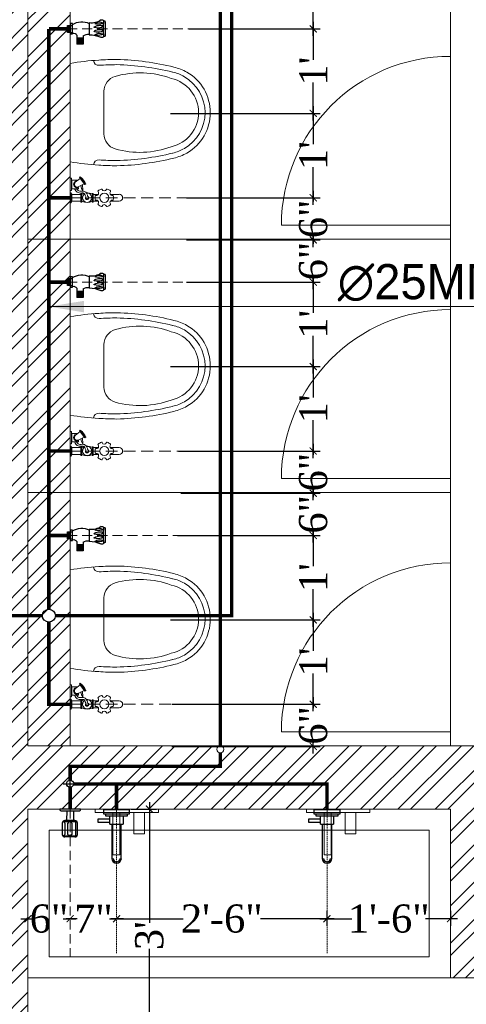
# Model space of a CAD drawing. Header units: inches. Extents: x 105152 to 158499, y 12149 to 30915.
# Tile 122 of 256: x 125397 to 125460, y 21341 to 21481. Entities that reach past the tile are written whole.
import ezdxf

# ---------------------------------------------------------------- set-up
doc = ezdxf.new("R2010")
doc.units = ezdxf.units.IN
doc.header["$MEASUREMENT"] = 0
doc.header["$PDMODE"] = 34
doc.linetypes.add('DASHED2', pattern=[0.375, 0.25, -0.125])
doc.layers.add('45', color=7, linetype='Continuous')
doc.layers.add('PP--DIM', color=7, linetype='Continuous')
for name, color, linetype, lineweight in [('AR - PLAN', 251, 'Continuous', 5), ('CENTER', 46, 'DASHED2', 9), ('FC', 1, 'Continuous', 9), ('PD_BRICK WALL_115', 134, 'Continuous', 30), ('PD_FIXTURE', 21, 'Continuous', 25), ('PD_HATCH', 45, 'Continuous', 9), ('PL. FICTURE', 4, 'Continuous', 25), ('PP RO ', 4, 'Continuous', 0), ('PP-Domestic  Cold Water Supply', 5, 'Continuous', 25), ('PP-TEXT', 7, 'Continuous', 40), ('RO WATER ', 15, 'Continuous', 15), ('WATER SUPPLY ', 7, 'Continuous', 9)]:
    doc.layers.add(name, color=color, linetype=linetype, lineweight=lineweight)
doc.styles.add('MtX_Times_New_Roman', font='txt')
doc.styles.add('TIMES NEW ROMAN', font='times.ttf')
doc.dimstyles.new('PP-DIM', dxfattribs={"dimtxt": 4, "dimasz": 1, "dimexe": 1, "dimexo": 1, "dimgap": 0.09, "dimtad": 0, "dimdec": 0, "dimzin": 0, "dimdsep": 46, "dimlunit": 4, "dimtxsty": 'TIMES NEW ROMAN', "dimblk": 'ARCHTICK', "dimcen": 0.09, "dimdle": 1, "dimclrd": 256, "dimclre": 256, "dimclrt": 256, "dimadec": 0, "dimazin": 0, "dimtfac": 1, "dimtdec": 4, "dimtofl": 0, "dimtmove": 1, "dimatfit": 3, "dimfxl": 1, "dimtolj": 1, "dimtzin": 0, "dimlwd": -1, "dimlwe": -1, "dimarcsym": 0})

# ---------------------------------------------------------------- blocks, each defined once
blk = doc.blocks.new('ta0p3456')
at = {"color": 251, "lineweight": 5, "ltscale": 12}
for points in [[(-4.5, 0), (4.5, 0), (4.5, -0.5), (-4.5, -0.5)], [(-1, -0.5), (-1, -6.5), (-2, -6.5), (-2, -0.5)], [(2.5, -0.5), (2.5, -3.5), (1, -3.5), (1, -0.5)]]:
    blk.add_lwpolyline(points, close=True, dxfattribs=at)
blk = doc.blocks.new('A$C24556D30')
at = {"color": 251, "lineweight": 5}
for p, q in [((170, 400), (170, 20)), ((300, 210), (300, 292.2)), ((300, 210), (300, 127.8))]:
    blk.add_line(p, q, dxfattribs=at)
for points in [[(279.9, 412.5, 0.02753), (170, 400, 0.02753)], [(564.9, 366.1, 0.054905), (349.5, 395, 0.054905)], [(569.7, 385.6, 0.054905), (350, 415, 0.054905)], [(300, 210), (300, 290, 0.704392)], [(300, 210), (300, 130, -0.704392)], [(564.9, 53.9, -0.054905), (349.5, 25, -0.054905)], [(170, 20, 0.02753), (279.9, 7.5, 0.02753)], [(569.7, 34.4, -0.054905), (350, 5, -0.054905)]]:
    blk.add_lwpolyline(points, format="xyb", dxfattribs=at)
for centre, radius, start, end in [((279.9, 412.5), 20, 184.5905, 273.8823), ((350, -585), 1000, 90, 94.0204), ((350, -585), 980, 90, 94.0204), ((530, 210), 180, 60, 77.2425), ((360, 292.2), 60, 105.9249, 180), ((439, 15.2), 348.1, 69.701, 105.9249), ((530, 210), 160, 60, 77.2425), ((530, 210), 160, 0, 60), ((530, 210), 180, 0, 60), ((530, 210), 135, 0, 77.2425), ((530, 210), 135, 282.7575, 0), ((530, 210), 160, 300, 0), ((530, 210), 180, 300, 0), ((360, 127.8), 60, 180, 254.0751), ((439, 404.8), 348.1, 254.0751, 290.299), ((530, 210), 160, 282.7575, 300), ((530, 210), 180, 282.7575, 300), ((279.9, 7.5), 20, 86.1177, 175.4095), ((350, 1005), 1000, 265.9796, 270), ((350, 1005), 980, 265.9796, 270)]:
    blk.add_arc(centre, radius, start, end, dxfattribs=at)
blk = doc.blocks.new('FIRST FLOOR PLAN 0')
at = {"layer": 'PD_HATCH', "lineweight": 5}
h = blk.add_hatch(dxfattribs=at)
h.set_pattern_fill('ANSI32', color=251, scale=10)
h.set_pattern_definition([(45, (-550.7706, -242.3818), (-2.65165, 2.65165), []), (45, (-549.0028, -242.3818), (-2.65165, 2.65165), [])])
h.paths.add_polyline_path([(-540, -240.3), (-583.25, -240.3), (-583.25, -244.8), (-540, -244.8)])
h.paths.add_polyline_path([(-625.25, -240.3), (-668.5, -240.3), (-668.5, -244.8), (-625.25, -244.8)], flags=17)
h.paths.add_polyline_path([(-540, -323.5), (-540, -328), (-378, -328), (-378, -323.5), (-531, -323.5), (-531, -234), (-471, -234), (-471, -258), (-466.5, -258), (-466.5, -234), (-387, -234), (-387, -262), (-382.5, -262), (-382.5, -103), (-378, -103), (-378, -98.5), (-387, -98.5), (-387, -225), (-531, -225), (-531, -9), (-540, -9)])
h.paths.add_polyline_path([(-595.5, -332.94), (-591, -332.94), (-591, -328), (-582, -328), (-582, -323.5), (-668.5, -323.5), (-668.5, -168), (-745.5, -168), (-745.5, -172.5), (-673, -172.5), (-673, -323.5), (-729, -323.5), (-729, -328), (-595.5, -328)])
h = blk.add_hatch(dxfattribs=at)
h.set_pattern_fill('ANSI32', color=251, scale=10)
h.set_pattern_definition([(45, (26013.4692, 17879.387), (-2.65165043, 2.65165043), []), (45, (26015.237, 17879.387), (-2.65165043, 2.65165043), [])])
h.paths.add_polyline_path([(-525, -9), (-531, -9), (-531, -45), (-525, -45)])
h.paths.add_polyline_path([(-525, -45), (-531, -45), (-531, -81), (-525, -81)])
h.paths.add_polyline_path([(-531, -81), (-531, -117), (-525, -117), (-525, -81)])
h.paths.add_polyline_path([(-525, -117), (-531, -117), (-531, -153), (-525, -153)])
h.paths.add_polyline_path([(-525, -153), (-531, -153), (-531, -189), (-525, -189)])
h.paths.add_polyline_path([(-525, -189), (-531, -189), (-531, -225), (-525, -225)])
h.paths.add_polyline_path([(-246, -9), (-255, -9), (-255, -98.5), (-259.5, -98.5), (-259.5, -103), (-255, -103), (-255, -113), (-246, -113)])
h.paths.add_polyline_path([(-327, -9), (-331.5, -9), (-331.5, -98.5), (-336, -98.5), (-336, -103), (-301.5, -103), (-301.5, -98.5), (-327, -98.5)])
h.paths.add_polyline_path([(-331.5, -27), (-334.5, -27), (-334.5, -31.5), (-331.5, -31.5)], flags=17)
h.paths.add_polyline_path([(-358.5, -27), (-361.5, -27), (-361.5, -18), (-366, -18), (-366, -27), (-376.5, -27), (-376.5, -31.5), (-358.5, -31.5)])
h.paths.add_polyline_path([(-412.5, -9), (-417, -9), (-417, -25), (-417, -31.5), (-412.5, -31.5), (-412.5, -27)])
h.paths.add_polyline_path([(-121.5, -9), (-126, -9), (-126, -27), (-121.5, -27)])
at = {"layer": 'PD_BRICK WALL_115', "color": 251, "lineweight": 5}
blk.add_line((-525, -225), (-525, -9), dxfattribs=at)
blk.add_lwpolyline([(-378, -323.5), (-531, -323.5), (-531, -234), (-471, -234), (-471, -258), (-466.5, -258), (-466.5, -234), (-387, -234), (-387, -262), (-382.5, -262), (-382.5, -103), (-378, -103), (-378, -98.5), (-387, -98.5), (-387, -225), (-531, -225), (-531, -9), (-540, -9), (-540, -323.5), (-540, -323.5)], dxfattribs=at)
at = {"layer": 'PD_FIXTURE', "color": 251, "lineweight": 5, "ltscale": 12}
for p, q in [((-471, -115), (-471, -128.62)), ((-471, -115), (-471, -127)), ((-471, -151), (-471, -127)), ((-471, -151), (-495, -151)), ((-471, -151), (-471, -164.62)), ((-471, -151), (-471, -163)), ((-471, -153), (-531, -153)), ((-471, -187), (-471, -163)), ((-471, -187), (-495, -187)), ((-471, -187), (-471, -200.62)), ((-471, -187), (-471, -199)), ((-471, -189), (-531, -189)), ((-471, -223), (-471, -199)), ((-471, -223), (-495, -223)), ((-471, -223), (-471, -225)), ((-471, -258), (-531, -258))]:
    blk.add_line(p, q, dxfattribs=at)
blk.add_lwpolyline([(-528, -255), (-474, -255), (-474, -237), (-528, -237)], close=True, dxfattribs=at)
for centre in [(-471, -151), (-471, -187), (-471, -223)]:
    blk.add_arc(centre, 24, 90, 180, dxfattribs=at)
at = {"layer": 'PD_FIXTURE', "color": 251, "ltscale": 12, "xscale": -0.03684210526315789, "yscale": 0.03684210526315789, "zscale": 0.03684210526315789, "rotation": 180}
for p in [(-531.26, -127.26), (-531.26, -163.26), (-531.26, -199.26)]:
    blk.add_blockref('A$C24556D30', p, dxfattribs=at)
at = {"layer": 'PD_FIXTURE', "color": 251, "ltscale": 12}
for p in [(-516.94, -234), (-486.94, -234)]:
    blk.add_blockref('ta0p3456', p, dxfattribs=at)
blk = doc.blocks.new('FOSSIL-PP')
at = {"layer": 'CENTER', "lineweight": 5, "ltscale": 5}
blk.add_line((-0.13, 0), (19.81, 0), dxfattribs=at)
at = {"layer": 'FC', "color": 4, "lineweight": 5}
for p, q in [((-0.02, 0.53), (-0.13, 0.53)), ((-0.13, -0.53), (-0.13, 0.53)), ((-0.02, 0.46), (-0.02, 0.53)), ((0.03, 0.37), (-0.02, 0.46)), ((0.03, -0.37), (0.03, 0.37)), ((0.03, 0.36), (1.01, 0.36)), ((1.01, -0.46), (1.01, 0.46)), ((1.01, 0.46), (1.11, 0.46)), ((1.11, -0.46), (1.11, 0.46)), ((2.2, -0.46), (2.2, 0.46)), ((2.2, 0.46), (2.3, 0.46)), ((2.3, -0.46), (2.3, 0.46)), ((2.3, 0.36), (2.84, 0.36)), ((4.1, 0.36), (5.04, 0.36)), ((-0.02, -0.53), (-0.13, -0.53)), ((0.01, -0.77), (-0.13, -0.77)), ((-0.13, -2.06), (-0.13, -0.77)), ((0.03, -0.37), (-0.02, -0.46)), ((-0.02, -0.46), (-0.02, -0.53)), ((0.01, -0.86), (0.01, -0.77)), ((0.06, -0.96), (0.01, -0.86)), ((0.03, -0.36), (1.01, -0.36)), ((0.06, -0.96), (0.76, -0.96)), ((0.06, -1.86), (0.06, -0.96)), ((0.76, -1.1), (0.76, -0.96)), ((1.01, -0.46), (1.11, -0.46)), ((2.2, -0.46), (2.3, -0.46)), ((2.3, -0.36), (2.84, -0.36)), ((4.1, -0.36), (5.04, -0.36)), ((0.01, -2.06), (-0.13, -2.06)), ((0.06, -1.86), (0.01, -1.97)), ((0.01, -1.97), (0.01, -2.06)), ((0.06, -1.86), (0.68, -1.86))]:
    blk.add_line(p, q, dxfattribs=at)
at = {"layer": 'FC', "color": 4, "lineweight": 5, "ltscale": 5}
for p, q in [((-0.02, -0.46), (-0.02, 0.46)), ((0.01, -1.97), (0.01, -0.86)), ((0.41, -1.63), (0.91, -2.05)), ((0.7, -1.15), (1.35, -1.47)), ((0.76, -1.04), (0.76, -1.05)), ((0.85, -2.14), (1.4, -1.39)), ((0.94, -2.22), (1.52, -1.45)), ((1.4, -1.39), (1.52, -1.45)), ((0.85, -2.14), (0.94, -2.22))]:
    blk.add_line(p, q, dxfattribs=at)
blk.add_lwpolyline([(1.18, -1.39), (1.22, -0.77), (1.07, -0.99), (1.01, -1.3)], dxfattribs=at)
at = {"layer": 'FC', "color": 4, "lineweight": 5}
blk.add_circle((3.47, 0), 0.486, dxfattribs=at)
for centre, radius, start, end in [((1.66, -0.6), 1.11, 60.4436, 119.5564), ((1.66, 0), 0.486, 261.9846, 237.5179), ((1.66, 0.02), 0.107, 323.8917, 184.9075), ((3.47, 0), 0.972, 168.1949, 191.8051), ((2.58, 0.19), 0.0607, 80.4873, 168.1949), ((2.63, 0.49), 0.243, 260.4873, 39.5127), ((2.86, 0.68), 0.0607, 131.8051, 219.5127), ((3.47, 0), 0.972, 108.1949, 131.8051), ((3.19, 0.87), 0.0607, 20.4873, 108.1949), ((3.47, 0.97), 0.243, 200.4873, 339.5127), ((3.76, 0.87), 0.0607, 71.8051, 159.5127), ((3.47, 0), 0.972, 48.1949, 71.8051), ((4.31, 0.49), 0.243, 140.4873, 279.5127), ((4.08, 0.68), 0.0607, 320.4873, 48.1949), ((4.36, 0.19), 0.0607, 11.8051, 99.5127), ((3.47, 0), 0.972, 348.1949, 11.8051), ((5.04, 0), 0.364, 270, 90), ((1.66, 0.6), 1.11, 240.4436, 253.6649), ((1.66, 0.6), 1.11, 265.6907, 299.5564), ((2.58, -0.19), 0.0607, 191.8051, 279.5127), ((2.63, -0.49), 0.243, 320.4873, 99.5127), ((2.86, -0.68), 0.0607, 140.4873, 228.1949), ((3.47, 0), 0.972, 228.1949, 251.8051), ((3.19, -0.87), 0.0607, 251.8051, 339.5127), ((3.47, -0.97), 0.243, 20.4873, 159.5127), ((3.76, -0.87), 0.0607, 200.4873, 288.1949), ((3.47, 0), 0.972, 288.1949, 311.8051), ((4.31, -0.49), 0.243, 80.4873, 219.5127), ((4.08, -0.68), 0.0607, 311.8051, 39.5127), ((4.36, -0.19), 0.0607, 260.4873, 348.1949), ((0.59, -1.41), 0.357, 61.9682, 267.3149)]:
    blk.add_arc(centre, radius, start, end, dxfattribs=at)
at = {"layer": 'FC', "color": 4, "lineweight": 5, "ltscale": 5}
for centre, radius, start, end in [((1.66, 0.02), 0.186, 286.7319, 221.6454), ((0.59, -1.41), 0.282, 61.0816, 230.1615), ((-0.15, -0.8), 1.78, 307.6922, 338.855)]:
    blk.add_arc(centre, radius, start, end, dxfattribs=at)
at = {"layer": 'FC', "color": 4, "lineweight": 5, "ltscale": 5, "extrusion": (0, 0, -1)}
for centre in [(1.11, -2.03), (1.15, -2), (1.16, -1.96), (1.19, -1.95), (1.23, -1.9), (1.26, -1.86), (1.29, -1.8), (1.29, -1.83), (1.32, -1.8), (1.32, -1.76), (1.36, -1.71), (1.39, -1.68), (1.41, -1.64), (1.43, -1.59)]:
    blk.add_ellipse(centre, major_axis=(0, -0.01), ratio=0.499725, dxfattribs=at)
at = {"layer": 'FC', "color": 4, "lineweight": 5, "ltscale": 5}
for points, knots in [([(1.56, 0.01), (1.53, -0.09), (1.5, -0.19), (1.43, -0.36), (1.39, -0.43), (1.32, -0.49), (1.29, -0.5), (1.2, -0.51), (1.15, -0.51), (1, -0.5), (0.91, -0.5), (0.74, -0.52), (0.67, -0.55), (0.56, -0.62), (0.51, -0.67), (0.41, -0.79), (0.36, -0.88), (0.32, -0.96)], [0, 0, 0, 0, 0.269121, 0.269121, 0.560472, 0.560472, 0.736407, 0.736407, 0.912343, 0.912343, 1.155943, 1.155943, 1.338292, 1.338292, 1.520641, 1.520641, 1.763356, 1.763356, 1.763356, 1.763356]), ([(1.75, -0.04), (1.72, -0.15), (1.69, -0.25), (1.62, -0.43), (1.58, -0.51), (1.48, -0.62), (1.43, -0.65), (1.31, -0.7), (1.25, -0.71), (1.07, -0.71), (0.96, -0.7), (0.8, -0.71), (0.76, -0.73), (0.66, -0.79), (0.62, -0.85), (0.57, -0.93), (0.56, -0.94), (0.55, -0.96)], [0, 0, 0, 0, 0.269826, 0.269826, 0.494375, 0.494375, 0.654677, 0.654677, 0.814978, 0.814978, 1.117554, 1.117554, 1.3623, 1.3623, 1.607046, 1.607046, 1.669366, 1.669366, 1.669366, 1.669366])]:
    blk.add_open_spline(points, degree=3, knots=knots, dxfattribs=at)
blk = doc.blocks.new('TAP')
at = {"layer": 'CENTER', "linetype": 'DASHED2'}
blk.add_line((130144.77, 23333.23), (130144.77, 23358.7), dxfattribs=at)
at = {"layer": 'PL. FICTURE'}
for p, q in [((130143.59, 23356.17), (130143.59, 23357.56)), ((130145.95, 23357.56), (130145.95, 23356.17)), ((130143.59, 23356.17), (130145.95, 23356.17)), ((130143.92, 23356.17), (130143.92, 23350.07)), ((130145.61, 23350.07), (130145.61, 23356.17))]:
    blk.add_line(p, q, dxfattribs=at)
at = {"layer": 'PL. FICTURE', "linetype": 'Continuous'}
blk.add_lwpolyline([(130147.09, 23358.7), (130142.44, 23358.7), (130142.44, 23357.97), (130147.09, 23357.97)], close=True, dxfattribs=at)
at = {"layer": 'PL. FICTURE'}
for points in [[(130146.67, 23357.97), (130146.67, 23357.56), (130142.86, 23357.56), (130142.86, 23357.97)], [(130143.59, 23356.5), (130143.59, 23357.06), (130141.46, 23357.06), (130141.46, 23356.5)]]:
    blk.add_lwpolyline(points, close=True, dxfattribs=at)
for radius in [0.847, 0.847, 0.612]:
    blk.add_arc((130144.77, 23350.07), radius, 180, 0, dxfattribs=at)
blk = doc.blocks.new('ANGLE VALVE1-PP')
at = {"layer": 'CENTER', "ltscale": 5}
blk.add_line((0, 19.94), (0, 0), dxfattribs=at)
at = {"layer": 'PL. FICTURE'}
for p, q in [((0.94, 4.68), (-0.89, 4.69)), ((0.75, 2.69), (-0.72, 2.69)), ((-0.85, 1.95), (-1.91, 1.95)), ((-1.91, 1.95), (-1.91, 1.16)), ((-1.86, 1.95), (-1.86, 1.16)), ((-1.8, 1.95), (-1.8, 1.16)), ((-1.75, 1.95), (-1.75, 1.16)), ((-1.69, 1.95), (-1.69, 1.16)), ((-1.64, 1.95), (-1.64, 1.16)), ((-1.58, 1.95), (-1.58, 1.16)), ((-1.53, 1.95), (-1.53, 1.16)), ((-1.47, 1.95), (-1.47, 1.16)), ((-1.42, 1.95), (-1.42, 1.16)), ((-1.36, 1.95), (-1.36, 1.16)), ((-1.31, 1.95), (-1.31, 1.16)), ((-1.25, 1.95), (-1.25, 1.16)), ((-1.2, 1.95), (-1.2, 1.16)), ((-1.15, 1.95), (-1.15, 1.16)), ((-0.85, 1.16), (-1.91, 1.16)), ((-0.63, 0.62), (0.66, 0.62)), ((-0.63, 0.33), (-0.63, 0.62)), ((0.66, 0.33), (-0.63, 0.33)), ((-0.44, 0.33), (-0.44, 0.62)), ((-0.44, 0.33), (-0.44, 0)), ((-0.44, 0.28), (0.44, 0.28)), ((-0.44, 0.22), (0.44, 0.22)), ((-0.44, 0.17), (0.44, 0.17)), ((-0.44, 0.11), (0.44, 0.11)), ((-0.44, 0.06), (0.44, 0.06)), ((-0.44, 0), (0.44, 0)), ((0, 0), (0, 0.33)), ((0.44, 0.33), (0.44, 0.62)), ((0.44, 0), (0.44, 0.33)), ((0.66, 0.62), (0.66, 0.33))]:
    blk.add_line(p, q, dxfattribs=at)
for centre, radius, start, end in [((-0.81, 4.28), 0.263, 123.5384, 216.0533), ((-5.19, 2.47), 4.48, 2.7872, 21.6775), ((-0.46, 4.41), 0.504, 147.1624, 170.0789), ((0.04, 21.74), 17.27, 266.6913, 273.1887), ((0.4, 3.8), 1.21, 159.5193, 199.7037), ((-1.36, 3.96), 0.833, 317.2334, 32.3378), ((-0.4, 4.17), 0.344, 137.3015, 170.6653), ((1.22, 3.8), 1.63, 164.6565, 196.3906), ((-0.03, 4.1), 0.353, 110.2975, 157.3492), ((-1.44, 4.05), 1.38, 329.002, 359.3727), ((-1.08, 4.02), 1.02, 0.5091, 23.3313), ((1.74, 3.8), 1.63, 164.6565, 196.3906), ((0.49, 4.1), 0.353, 110.2975, 157.3492), ((-0.92, 4.05), 1.38, 329.002, 359.3727), ((-0.56, 4.02), 1.02, 0.5091, 23.3313), ((1.79, 3.81), 1.21, 159.5193, 199.7037), ((0.04, 3.96), 0.833, 317.2334, 32.3378), ((0.99, 4.18), 0.344, 137.3015, 170.6653), ((2.89, 2.94), 2.16, 145.4641, 186.6805), ((1.62, 4.79), 0.684, 188.4516, 204.808), ((0.85, 4.26), 0.281, 340.0867, 58.5665), ((-1.83, 2.61), 1.18, 326.0106, 3.9414), ((-0.3, 3.36), 0.0444, 202.3068, 337.6932), ((0.22, 3.36), 0.0444, 202.3068, 337.6932), ((-1.3, 1.76), 2.19, 328.4203, 25.0044), ((-0.95, 0.74), 0.434, 343.4815, 76.4871)]:
    blk.add_arc(centre, radius, start, end, dxfattribs=at)
blk = doc.blocks.new('_ArchTick')
at = {"color": 0, "linetype": 'ByBlock', "const_width": 0.15}
blk.add_lwpolyline([(-0.5, -0.5), (0.5, 0.5)], dxfattribs=at)
blk = doc.blocks.new('*D751')
at = {"layer": 'Defpoints', "color": 0}
for p in [(217.08, 214.72), (219.51, 202.72), (238.18, 202.72)]:
    blk.add_point(p, dxfattribs=at)
at = {"layer": 'PP--DIM', "ltscale": 12}
for p, q in [((238.18, 215.72), (238.18, 210.34)), ((218.08, 214.72), (239.18, 214.72)), ((238.18, 201.72), (238.18, 207.09)), ((220.51, 202.72), (239.18, 202.72))]:
    blk.add_line(p, q, dxfattribs=at)
at = {"layer": 'PP--DIM'}
for p, rotation in [((238.18, 214.72), 90), ((238.18, 202.72), 270)]:
    blk.add_blockref('_ArchTick', p, dxfattribs=dict(at, rotation=rotation))
at = {"layer": 'PP--DIM', "insert": (238.18, 208.72), "char_height": 4, "attachment_point": 5, "rotation": 90, "style": 'TIMES NEW ROMAN'}
blk.add_mtext("\\A1;1'", dxfattribs=at)
blk = doc.blocks.new('*D752')
at = {"layer": 'Defpoints', "color": 0}
for p in [(219.51, 202.72), (216.93, 190.72), (238.18, 190.72)]:
    blk.add_point(p, dxfattribs=at)
at = {"layer": 'PP--DIM', "ltscale": 12}
for p, q in [((238.18, 203.72), (238.18, 198.34)), ((220.51, 202.72), (239.18, 202.72)), ((238.18, 189.72), (238.18, 195.09)), ((217.93, 190.72), (239.18, 190.72))]:
    blk.add_line(p, q, dxfattribs=at)
at = {"layer": 'PP--DIM'}
for p, rotation in [((238.18, 202.72), 90), ((238.18, 190.72), 270)]:
    blk.add_blockref('_ArchTick', p, dxfattribs=dict(at, rotation=rotation))
at = {"layer": 'PP--DIM', "insert": (238.18, 196.72), "char_height": 4, "attachment_point": 5, "rotation": 90, "style": 'TIMES NEW ROMAN'}
blk.add_mtext("\\A1;1'", dxfattribs=at)
blk = doc.blocks.new('*D753')
at = {"layer": 'Defpoints', "color": 0}
for p in [(216.93, 190.72), (219.19, 178.72), (238.18, 178.72)]:
    blk.add_point(p, dxfattribs=at)
at = {"layer": 'PP--DIM', "ltscale": 12}
for p, q in [((217.93, 190.72), (239.18, 190.72)), ((238.18, 191.72), (238.18, 186.34)), ((238.18, 177.72), (238.18, 183.09)), ((220.19, 178.72), (239.18, 178.72))]:
    blk.add_line(p, q, dxfattribs=at)
at = {"layer": 'PP--DIM'}
for p, rotation in [((238.18, 190.72), 90), ((238.18, 178.72), 270)]:
    blk.add_blockref('_ArchTick', p, dxfattribs=dict(at, rotation=rotation))
at = {"layer": 'PP--DIM', "insert": (238.18, 184.72), "char_height": 4, "attachment_point": 5, "rotation": 90, "style": 'TIMES NEW ROMAN'}
blk.add_mtext("\\A1;1'", dxfattribs=at)
blk = doc.blocks.new('*D754')
at = {"layer": 'Defpoints', "color": 0}
for p in [(219.19, 178.72), (219.19, 172.72), (238.18, 172.72)]:
    blk.add_point(p, dxfattribs=at)
at = {"layer": 'PP--DIM', "ltscale": 12}
for p, q in [((238.18, 179.72), (238.18, 178.17)), ((220.19, 178.72), (239.18, 178.72)), ((220.19, 172.72), (239.18, 172.72)), ((238.18, 171.72), (238.18, 173.27))]:
    blk.add_line(p, q, dxfattribs=at)
at = {"layer": 'PP--DIM'}
for p, rotation in [((238.18, 178.72), 90), ((238.18, 172.72), 270)]:
    blk.add_blockref('_ArchTick', p, dxfattribs=dict(at, rotation=rotation))
at = {"layer": 'PP--DIM', "insert": (238.18, 175.72), "char_height": 4, "attachment_point": 5, "rotation": 90, "style": 'TIMES NEW ROMAN'}
blk.add_mtext('\\A1;6"', dxfattribs=at)
blk = doc.blocks.new('*D755')
at = {"layer": 'Defpoints', "color": 0}
for p in [(219.19, 172.72), (219.19, 166.73), (238.18, 166.73)]:
    blk.add_point(p, dxfattribs=at)
at = {"layer": 'PP--DIM', "ltscale": 12}
for p, q in [((238.18, 173.72), (238.18, 172.17)), ((220.19, 172.72), (239.18, 172.72)), ((220.19, 166.73), (239.18, 166.73)), ((238.18, 165.73), (238.18, 167.28))]:
    blk.add_line(p, q, dxfattribs=at)
at = {"layer": 'PP--DIM'}
for p, rotation in [((238.18, 172.72), 90), ((238.18, 166.73), 270)]:
    blk.add_blockref('_ArchTick', p, dxfattribs=dict(at, rotation=rotation))
at = {"layer": 'PP--DIM', "insert": (238.18, 169.72), "char_height": 4, "attachment_point": 5, "rotation": 90, "style": 'TIMES NEW ROMAN'}
blk.add_mtext('\\A1;6"', dxfattribs=at)
blk = doc.blocks.new('*D756')
at = {"layer": 'Defpoints', "color": 0}
for p in [(219.19, 166.73), (216.93, 154.72), (238.18, 154.72)]:
    blk.add_point(p, dxfattribs=at)
at = {"layer": 'PP--DIM', "ltscale": 12}
for p, q in [((220.19, 166.73), (239.18, 166.73)), ((238.18, 167.73), (238.18, 162.35)), ((238.18, 153.72), (238.18, 159.1)), ((217.93, 154.72), (239.18, 154.72))]:
    blk.add_line(p, q, dxfattribs=at)
at = {"layer": 'PP--DIM'}
for p, rotation in [((238.18, 166.73), 90), ((238.18, 154.72), 270)]:
    blk.add_blockref('_ArchTick', p, dxfattribs=dict(at, rotation=rotation))
at = {"layer": 'PP--DIM', "insert": (238.18, 160.72), "char_height": 4, "attachment_point": 5, "rotation": 90, "style": 'TIMES NEW ROMAN'}
blk.add_mtext("\\A1;1'", dxfattribs=at)
blk = doc.blocks.new('*D757')
at = {"layer": 'Defpoints', "color": 0}
for p in [(216.93, 154.72), (218.03, 142.72), (238.18, 142.72)]:
    blk.add_point(p, dxfattribs=at)
at = {"layer": 'PP--DIM', "ltscale": 12}
for p, q in [((238.18, 155.72), (238.18, 150.34)), ((217.93, 154.72), (239.18, 154.72)), ((238.18, 141.72), (238.18, 147.09)), ((219.03, 142.72), (239.18, 142.72))]:
    blk.add_line(p, q, dxfattribs=at)
at = {"layer": 'PP--DIM'}
for p, rotation in [((238.18, 154.72), 90), ((238.18, 142.72), 270)]:
    blk.add_blockref('_ArchTick', p, dxfattribs=dict(at, rotation=rotation))
at = {"layer": 'PP--DIM', "insert": (238.18, 148.72), "char_height": 4, "attachment_point": 5, "rotation": 90, "style": 'TIMES NEW ROMAN'}
blk.add_mtext("\\A1;1'", dxfattribs=at)
blk = doc.blocks.new('*D758')
at = {"layer": 'Defpoints', "color": 0}
for p in [(218.03, 142.72), (218.38, 136.72), (238.18, 136.72)]:
    blk.add_point(p, dxfattribs=at)
at = {"layer": 'PP--DIM', "ltscale": 12}
for p, q in [((238.18, 143.72), (238.18, 142.17)), ((219.03, 142.72), (239.18, 142.72)), ((238.18, 135.72), (238.18, 137.27)), ((219.38, 136.72), (239.18, 136.72))]:
    blk.add_line(p, q, dxfattribs=at)
at = {"layer": 'PP--DIM'}
for p, rotation in [((238.18, 142.72), 90), ((238.18, 136.72), 270)]:
    blk.add_blockref('_ArchTick', p, dxfattribs=dict(at, rotation=rotation))
at = {"layer": 'PP--DIM', "insert": (238.18, 139.72), "char_height": 4, "attachment_point": 5, "rotation": 90, "style": 'TIMES NEW ROMAN'}
blk.add_mtext('\\A1;6"', dxfattribs=at)
blk = doc.blocks.new('*D759')
at = {"layer": 'Defpoints', "color": 0}
for p in [(218.38, 136.72), (217.89, 130.72), (238.18, 130.72)]:
    blk.add_point(p, dxfattribs=at)
at = {"layer": 'PP--DIM', "ltscale": 12}
for p, q in [((238.18, 137.72), (238.18, 136.17)), ((219.38, 136.72), (239.18, 136.72)), ((218.89, 130.72), (239.18, 130.72)), ((238.18, 129.72), (238.18, 131.27))]:
    blk.add_line(p, q, dxfattribs=at)
at = {"layer": 'PP--DIM'}
for p, rotation in [((238.18, 136.72), 90), ((238.18, 130.72), 270)]:
    blk.add_blockref('_ArchTick', p, dxfattribs=dict(at, rotation=rotation))
at = {"layer": 'PP--DIM', "insert": (238.18, 133.72), "char_height": 4, "attachment_point": 5, "rotation": 90, "style": 'TIMES NEW ROMAN'}
blk.add_mtext('\\A1;6"', dxfattribs=at)
blk = doc.blocks.new('*D760')
at = {"layer": 'Defpoints', "color": 0}
for p in [(217.89, 130.72), (216.93, 118.72), (238.18, 118.72)]:
    blk.add_point(p, dxfattribs=at)
at = {"layer": 'PP--DIM', "ltscale": 12}
for p, q in [((238.18, 131.72), (238.18, 126.34)), ((218.89, 130.72), (239.18, 130.72)), ((238.18, 117.72), (238.18, 123.09)), ((217.93, 118.72), (239.18, 118.72))]:
    blk.add_line(p, q, dxfattribs=at)
at = {"layer": 'PP--DIM'}
for p, rotation in [((238.18, 130.72), 90), ((238.18, 118.72), 270)]:
    blk.add_blockref('_ArchTick', p, dxfattribs=dict(at, rotation=rotation))
at = {"layer": 'PP--DIM', "insert": (238.18, 124.72), "char_height": 4, "attachment_point": 5, "rotation": 90, "style": 'TIMES NEW ROMAN'}
blk.add_mtext("\\A1;1'", dxfattribs=at)
blk = doc.blocks.new('*D761')
at = {"layer": 'Defpoints', "color": 0}
for p in [(216.93, 118.72), (217.08, 106.72), (238.18, 106.72)]:
    blk.add_point(p, dxfattribs=at)
at = {"layer": 'PP--DIM', "ltscale": 12}
for p, q in [((238.18, 119.72), (238.18, 114.34)), ((217.93, 118.72), (239.18, 118.72)), ((238.18, 105.72), (238.18, 111.09)), ((218.08, 106.72), (239.18, 106.72))]:
    blk.add_line(p, q, dxfattribs=at)
at = {"layer": 'PP--DIM'}
for p, rotation in [((238.18, 118.72), 90), ((238.18, 106.72), 270)]:
    blk.add_blockref('_ArchTick', p, dxfattribs=dict(at, rotation=rotation))
at = {"layer": 'PP--DIM', "insert": (238.18, 112.72), "char_height": 4, "attachment_point": 5, "rotation": 90, "style": 'TIMES NEW ROMAN'}
blk.add_mtext("\\A1;1'", dxfattribs=at)
blk = doc.blocks.new('*D762')
at = {"layer": 'Defpoints', "color": 0}
for p in [(217.08, 106.72), (217.08, 100.72), (238.18, 100.72)]:
    blk.add_point(p, dxfattribs=at)
at = {"layer": 'PP--DIM', "ltscale": 12}
for p, q in [((218.08, 106.72), (239.18, 106.72)), ((238.18, 107.72), (238.18, 106.17)), ((238.18, 99.72), (238.18, 101.27)), ((218.08, 100.72), (239.18, 100.72))]:
    blk.add_line(p, q, dxfattribs=at)
at = {"layer": 'PP--DIM'}
for p, rotation in [((238.18, 106.72), 90), ((238.18, 100.72), 270)]:
    blk.add_blockref('_ArchTick', p, dxfattribs=dict(at, rotation=rotation))
at = {"layer": 'PP--DIM', "insert": (238.18, 103.72), "char_height": 4, "attachment_point": 5, "rotation": 90, "style": 'TIMES NEW ROMAN'}
blk.add_mtext('\\A1;6"', dxfattribs=at)
blk = doc.blocks.new('BIB COCK-PP')
at = {"layer": 'CENTER', "ltscale": 5}
blk.add_line((0, 0), (19.94, 0), dxfattribs=at)
at = {"layer": 'PL. FICTURE', "ltscale": 12}
for p, q in [((0, 1.39), (0, -1.39)), ((0, 1.39), (0.06, 1.39)), ((0.23, -1.22), (0.23, 1.22)), ((0.23, 0.47), (1.54, 0.47)), ((1.54, 0.65), (1.54, -0.72)), ((1.71, 0.94), (1.71, -1.02)), ((1.74, 0.06), (1.88, 0.22)), ((1.74, 0.06), (1.74, -0.16)), ((3.42, 0.99), (1.88, 0.99)), ((1.88, 0.72), (3.42, 0.72)), ((1.88, 0.22), (3.42, 0.22)), ((3.42, 0.22), (3.57, 0.06)), ((3.57, 0.06), (3.57, -0.16)), ((3.59, -1.02), (3.59, 0.94)), ((3.76, 0.65), (3.76, -0.72)), ((0.23, -0.47), (1.54, -0.47)), ((1.74, -0.16), (1.88, -0.32)), ((3.42, -0.32), (1.88, -0.32)), ((1.88, -0.72), (3.42, -0.72)), ((1.88, -1.06), (3.42, -1.06)), ((3.57, -0.16), (3.42, -0.32)), ((0, -1.39), (0.06, -1.39))]:
    blk.add_line(p, q, dxfattribs=at)
for centre, radius, start, end in [((0.06, 1.22), 0.171, 359.9952, 89.9952), ((1.88, 0.65), 0.341, 89.9952, 179.9956), ((1.88, 0.9), 0.171, 179.9952, 269.9952), ((3.42, 0.65), 0.341, 359.9952, 89.9952), ((3.42, 0.9), 0.171, 270.0048, 0.0048), ((0.06, -1.22), 0.171, 269.9952, 359.9952), ((1.88, -0.72), 0.341, 179.9956, 269.9952), ((1.88, -0.9), 0.171, 90.0048, 180.0048), ((3.42, -0.72), 0.341, 269.9952, 359.9952), ((3.42, -0.9), 0.171, 359.9952, 89.9952)]:
    blk.add_arc(centre, radius, start, end, dxfattribs=at)
blk = doc.blocks.new('STOP COCK')
at = {"layer": 'PL. FICTURE', "color": 40, "lineweight": 30, "ltscale": 0.25}
for p, q in [((-31.2, 0), (31.2, 0)), ((0, -31.2), (0, 31.2))]:
    blk.add_line(p, q, dxfattribs=at)
blk.add_circle((0, 0), 16, dxfattribs=at)
blk = doc.blocks.new('*D827')
at = {"layer": 'Defpoints', "color": 0}
for p in [(240.13, 78.34), (257.66, 78.34), (240.13, 76.24)]:
    blk.add_point(p, dxfattribs=at)
at = {"layer": 'PP--DIM'}
for p, q in [((240.13, 77.34), (240.13, 75.24)), ((257.66, 77.34), (257.66, 75.24)), ((239.13, 76.24), (243.67, 76.24)), ((258.66, 76.24), (254.12, 76.24))]:
    blk.add_line(p, q, dxfattribs=at)
at = {"layer": 'PP--DIM', "rotation": 180}
blk.add_blockref('_ArchTick', (240.13, 76.24), dxfattribs=at)
at = {"layer": 'PP--DIM'}
blk.add_blockref('_ArchTick', (257.66, 76.24), dxfattribs=at)
at = {"layer": 'PP--DIM', "insert": (248.9, 76.24), "char_height": 4, "attachment_point": 5, "style": 'TIMES NEW ROMAN'}
blk.add_mtext('\\A1;1\'-6"', dxfattribs=at)
blk = doc.blocks.new('*D828')
at = {"layer": 'Defpoints', "color": 0}
for p in [(240.13, 78.34), (210.25, 76.24), (210.25, 76.24)]:
    blk.add_point(p, dxfattribs=at)
at = {"layer": 'PP--DIM'}
for p, q in [((240.13, 77.34), (240.13, 75.24)), ((209.25, 76.24), (219.69, 76.24)), ((241.13, 76.24), (230.7, 76.24)), ((210.25, 75.24), (210.25, 75.24))]:
    blk.add_line(p, q, dxfattribs=at)
at = {"layer": 'PP--DIM', "rotation": 180}
blk.add_blockref('_ArchTick', (210.25, 76.24), dxfattribs=at)
at = {"layer": 'PP--DIM'}
blk.add_blockref('_ArchTick', (240.13, 76.24), dxfattribs=at)
at = {"layer": 'PP--DIM', "insert": (225.19, 76.24), "char_height": 4, "attachment_point": 5, "style": 'TIMES NEW ROMAN'}
blk.add_mtext('\\A1;2\'-6"', dxfattribs=at)
blk = doc.blocks.new('*D829')
at = {"layer": 'Defpoints', "color": 0}
for p in [(203.66, 76.25), (203.66, 76.24), (210.25, 76.24)]:
    blk.add_point(p, dxfattribs=at)
at = {"layer": 'PP--DIM'}
for p, q in [((202.66, 76.24), (204.49, 76.24)), ((211.25, 76.24), (209.42, 76.24)), ((203.66, 75.25), (203.66, 75.24)), ((210.25, 75.24), (210.25, 75.24))]:
    blk.add_line(p, q, dxfattribs=at)
at = {"layer": 'PP--DIM', "rotation": 180}
blk.add_blockref('_ArchTick', (203.66, 76.24), dxfattribs=at)
at = {"layer": 'PP--DIM'}
blk.add_blockref('_ArchTick', (210.25, 76.24), dxfattribs=at)
at = {"layer": 'PP--DIM', "insert": (206.96, 76.24), "char_height": 4, "attachment_point": 5, "style": 'TIMES NEW ROMAN'}
blk.add_mtext('\\A1;7"', dxfattribs=at)
blk = doc.blocks.new('*D830')
at = {"layer": 'Defpoints', "color": 0}
for p in [(197.66, 76.24), (197.66, 76.24), (203.66, 76.25)]:
    blk.add_point(p, dxfattribs=at)
at = {"layer": 'PP--DIM'}
for p, q in [((196.66, 76.24), (198.21, 76.24)), ((204.66, 76.24), (203.11, 76.24)), ((197.66, 75.24), (197.66, 75.24)), ((203.66, 75.25), (203.66, 75.24))]:
    blk.add_line(p, q, dxfattribs=at)
at = {"layer": 'PP--DIM', "rotation": 180}
blk.add_blockref('_ArchTick', (197.66, 76.24), dxfattribs=at)
at = {"layer": 'PP--DIM'}
blk.add_blockref('_ArchTick', (203.66, 76.24), dxfattribs=at)
at = {"layer": 'PP--DIM', "insert": (200.66, 76.24), "char_height": 4, "attachment_point": 5, "style": 'TIMES NEW ROMAN'}
blk.add_mtext('\\A1;6"', dxfattribs=at)
blk = doc.blocks.new('*D825')
at = {"layer": 'Defpoints', "color": 0}
for p in [(211.34, 91.82), (214.91, 91.82), (211.34, 55.82)]:
    blk.add_point(p, dxfattribs=at)
at = {"layer": 'PP--DIM'}
for p, q in [((214.91, 92.82), (214.91, 75.67)), ((212.34, 91.82), (215.91, 91.82)), ((214.91, 54.82), (214.91, 71.97)), ((212.34, 55.82), (215.91, 55.82))]:
    blk.add_line(p, q, dxfattribs=at)
for p, rotation in [((214.91, 91.82), 90), ((214.91, 55.82), 270)]:
    blk.add_blockref('_ArchTick', p, dxfattribs=dict(at, rotation=rotation))
at = {"layer": 'PP--DIM', "insert": (214.91, 73.82), "char_height": 4, "attachment_point": 5, "rotation": 90, "style": 'TIMES NEW ROMAN'}
blk.add_mtext("\\A1;3'", dxfattribs=at)
blk = doc.blocks.new('WATER SUPPLY')
at = {"layer": 'PP-Domestic  Cold Water Supply'}
for points in [[(347.31, 300.9, 0.5, 0.5, 0), (226.6, 300.9, 0.5, 0.5, 0), (226.6, 119.32, 0.5, 0.5, 0), (201.56, 119.32, 0.5, 0.5, 0)], [(199.71, 119.32, 0.5, 0.5, 0), (57.4, 119.32, 0.5, 0.5, 0)]]:
    blk.add_lwpolyline(points, format="xyseb", dxfattribs=at)
at = {"layer": 'PP-Domestic  Cold Water Supply', "const_width": 0.5}
for points in [[(200.64, 202.72), (200.64, 120.24)], [(203.29, 202.72), (200.64, 202.72)], [(203.66, 178.72), (200.41, 178.72)], [(203.29, 166.73), (200.64, 166.73)], [(203.66, 142.72), (200.64, 142.72)], [(203.29, 130.72), (200.64, 130.72)], [(200.64, 118.4), (200.64, 106.72), (203.66, 106.72)]]:
    blk.add_lwpolyline(points, dxfattribs=at)
at = {"layer": 'PP-Domestic  Cold Water Supply'}
blk.add_circle((200.64, 119.32), 0.921, dxfattribs=at)
at = {"layer": 'RO WATER ', "const_width": 0.5}
for points in [[(370.43, 304.82), (224.99, 304.82), (224.99, 100.82)], [(203.66, 94.92), (203.66, 91.82)]]:
    blk.add_lwpolyline(points, dxfattribs=at)
at = {"layer": 'RO WATER '}
blk.add_lwpolyline([(224.99, 99.82, 0.5, 0.5, 0), (224.99, 97.9, 0.5, 0.5, 0), (203.66, 97.9, 0.5, 0.5, 0), (203.66, 95.92, 0.5, 0.5, 0)], format="xyseb", dxfattribs=at)
at = {"layer": 'RO WATER ', "lineweight": 53, "const_width": 0.5}
for points in [[(204.16, 95.39), (240.13, 95.39), (240.13, 91.72)], [(210.25, 91.72), (210.25, 95.39)]]:
    blk.add_lwpolyline(points, dxfattribs=at)
at = {"layer": 'RO WATER '}
blk.add_circle((224.99, 100.32), 0.5, dxfattribs=at)
at = {"layer": '45', "xscale": 0.03125066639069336, "yscale": 0.03125066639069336, "zscale": 0.03125066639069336, "rotation": 360}
blk.add_blockref('STOP COCK', (203.66, 95.42), dxfattribs=at)
at = {"layer": 'PL. FICTURE'}
for name, p, xscale, yscale, zscale, rotation in [('ANGLE VALVE1-PP', (203.29, 202.72), -1.143695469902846, 1.143695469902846, 1.143695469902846, 269.9999999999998), ('ANGLE VALVE1-PP', (203.29, 166.73), -1.143695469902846, 1.143695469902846, 1.143695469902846, 269.9999999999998), ('ANGLE VALVE1-PP', (203.29, 130.72), -1.143695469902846, 1.143695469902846, 1.143695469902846, 269.9999999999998), ('BIB COCK-PP', (203.66, 91.82), 1.053218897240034, 1.053218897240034, 1.053218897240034, 269.9934312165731)]:
    blk.add_blockref(name, p, dxfattribs=dict(at, xscale=xscale, yscale=yscale, zscale=zscale, rotation=rotation))
at = {"layer": 'PL. FICTURE', "ltscale": 30, "xscale": -1.345819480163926, "yscale": 1.345819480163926, "zscale": 1.345819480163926, "rotation": 179.9999999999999}
for p in [(203.84, 178.72), (203.84, 142.72), (203.84, 106.72)]:
    blk.add_blockref('FOSSIL-PP', p, dxfattribs=at)
at = {"layer": 'PP RO ', "lineweight": 53, "xscale": 0.799999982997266, "yscale": 0.799999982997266, "zscale": 0.799999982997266}
for p in [(-103905.56, -18595.24), (-103875.68, -18595.24)]:
    blk.add_blockref('TAP', p, dxfattribs=at)
at = {"layer": 'PP-TEXT', "style": 'MtX_Times_New_Roman'}
blk.add_text('∅25MM CWS ', height=5, dxfattribs=at).set_placement((241.66, 164.3))
at = {"layer": 'PP--DIM', "ltscale": 12}
for base, p1, p2, picture, middle in [((238.18, 202.72), (217.08, 214.72), (219.51, 202.72), '*D751', (238.18, 208.72)), ((238.18, 190.72), (219.51, 202.72), (216.93, 190.72), '*D752', (238.18, 196.72)), ((238.18, 178.72), (216.93, 190.72), (219.19, 178.72), '*D753', (238.18, 184.72)), ((238.18, 172.72), (219.19, 178.72), (219.19, 172.72), '*D754', (238.18, 175.72)), ((238.18, 166.73), (219.19, 172.72), (219.19, 166.73), '*D755', (238.18, 169.72)), ((238.18, 154.72), (219.19, 166.73), (216.93, 154.72), '*D756', (238.18, 160.72)), ((238.18, 142.72), (216.93, 154.72), (218.03, 142.72), '*D757', (238.18, 148.72)), ((238.18, 136.72), (218.03, 142.72), (218.38, 136.72), '*D758', (238.18, 139.72)), ((238.18, 130.72), (218.38, 136.72), (217.89, 130.72), '*D759', (238.18, 133.72)), ((238.18, 118.72), (217.89, 130.72), (216.93, 118.72), '*D760', (238.18, 124.72)), ((238.18, 106.72), (216.93, 118.72), (217.08, 106.72), '*D761', (238.18, 112.72)), ((238.18, 100.72), (217.08, 106.72), (217.08, 100.72), '*D762', (238.18, 103.72))]:
    dim = blk.add_linear_dim(base=base, p1=p1, p2=p2, angle=90, dimstyle='PP-DIM', override={"dimblk": 'ArchTick'}, dxfattribs=at)
    dim.commit()
    dim.dimension.update_dxf_attribs({"geometry": picture, "text_midpoint": middle})
at = {"layer": 'PP--DIM'}
for p1, p2, distance, picture, middle in [((211.34, 55.82), (211.34, 91.82), -3.57, '*D825', (214.91, 73.82)), ((257.66, 78.34), (240.13, 78.34), 2.09, '*D827', (248.9, 76.24))]:
    dim = blk.add_aligned_dim(p1=p1, p2=p2, distance=distance, dimstyle='PP-DIM', dxfattribs=at)
    dim.commit()
    dim.dimension.update_dxf_attribs({"geometry": picture, "text_midpoint": middle})
for base, p1, p2, picture, middle in [((197.66, 76.24), (203.66, 76.25), (197.66, 76.24), '*D830', (200.66, 76.24)), ((203.66, 76.24), (210.25, 76.24), (203.66, 76.25), '*D829', (206.96, 76.24)), ((210.25, 76.24), (240.13, 78.34), (210.25, 76.24), '*D828', (225.19, 76.24))]:
    dim = blk.add_linear_dim(base=base, p1=p1, p2=p2, angle=180, dimstyle='PP-DIM', dxfattribs=at)
    dim.commit()
    dim.dimension.update_dxf_attribs({"geometry": picture, "text_midpoint": middle})
at = {"layer": 'PP-TEXT', "lineweight": 70, "ltscale": 12}
blk.add_leader([(200.64, 163.25), (282.06, 163.25)], dimstyle='PP-DIM', override={"dimtxt": 8.5, "dimasz": 5, "dimtad": 0, "dimdec": 1, "dimcen": 0, "dimtfac": 12, "dimtdec": 1, "dimfxl": 7, "dimfxlon": 1, "dimlwd": 18, "dimarcsym": 1}, dxfattribs=at)

msp = doc.modelspace()

# ---------------------------------------------------------------- block references
at = {"layer": 'AR - PLAN', "color": 251}
msp.add_blockref('FIRST FLOOR PLAN 0', (125928.82, 21602.6), dxfattribs=at)

# ---------------------------------------------------------------- next in the draw order: block references
at = {"layer": 'WATER SUPPLY '}
msp.add_blockref('WATER SUPPLY', (125200.16, 21276.78), dxfattribs=at)

doc.saveas('drawing.dxf')
